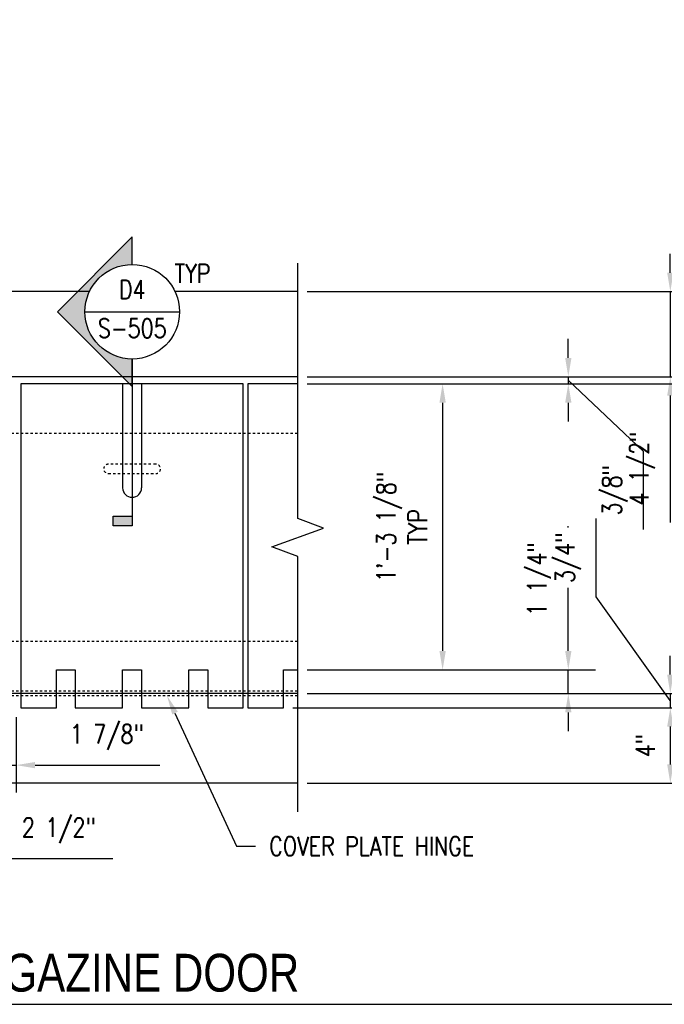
# Model space of a CAD drawing. Header units: inches. Extents: x -53 to 872, y 66 to 205.
# Tile 13 of 29: x 409 to 443, y 68 to 120. Entities that reach past the tile are written whole.
import ezdxf
from ezdxf import colors
from ezdxf.entities.mleader import LeaderData, LeaderLine
from ezdxf.enums import TextEntityAlignment as Align
from ezdxf.math import Vec2, Vec3

# ---------------------------------------------------------------- set-up
doc = ezdxf.new("R2010")
doc.units = ezdxf.units.IN
doc.header["$MEASUREMENT"] = 0
doc.linetypes.add('Dash', pattern=[0.25, 0.125, -0.125])
for name, color, linetype in [('G-ANNO-SYMB', 2, 'Continuous'), ('S-ANNO-DIMS', 1, 'Continuous'), ('S-ANNO-NOTE', 2, 'Continuous'), ('S-ANNO-SYMB', 2, 'Continuous'), ('S-ANNO-TEXT', 2, 'Continuous'), ('S-DETL-HDLN', 1, 'Dash'), ('S-DETL-MEDM', 3, 'Continuous'), ('S-DETL-THIN', 1, 'Continuous')]:
    doc.layers.add(name, color=color, linetype=linetype)
doc.styles.add('Annotative', font='romans.shx', dxfattribs={"width": 0.8, "height": 0.125})
doc.styles.add('Arial', font='romans.shx', dxfattribs={"width": 0.8})
doc.styles.add('ROMANS', font='romans.shx', dxfattribs={"width": 0.8})
doc.styles.add('TITLES', font='swiss.ttf', dxfattribs={"width": 0.8, "height": 0.25})
doc.dimstyles.new('Annotative', dxfattribs={"dimscale": 0, "dimtxt": 0.125, "dimasz": 0.125, "dimexe": 0.18, "dimexo": 0.0625, "dimgap": 0.09, "dimtad": 1, "dimdec": 3, "dimzin": 3, "dimdsep": 46, "dimlunit": 4, "dimtxsty": 'Annotative', "dimcen": 0.09, "dimclrt": 2, "dimazin": 2, "dimtfac": 1, "dimtdec": 3, "dimtmove": 0, "dimatfit": 0, "dimfxl": 1, "dimtfill": 1, "dimfrac": 2, "dimtolj": 1, "dimtzin": 0, "dimarcsym": 0})

# ---------------------------------------------------------------- blocks, each defined once
blk = doc.blocks.new('*D25')
at = {"layer": 'Defpoints', "color": 0, "transparency": 16777216}
for p in [(423.279, 105.716), (423.279, 101.216), (442.971, 101.216)]:
    blk.add_point(p, dxfattribs=at)
at = {"layer": 'S-ANNO-DIMS', "color": 0, "lineweight": -2, "transparency": 16777216}
for p, q in [((442.971, 106.716), (442.971, 107.716)), ((423.779, 105.716), (444.411, 105.716)), ((442.971, 105.716), (442.971, 101.216)), ((423.779, 101.216), (444.411, 101.216)), ((442.971, 100.216), (442.971, 93.51))]:
    blk.add_line(p, q, dxfattribs=at)
at = {"layer": 'S-ANNO-DIMS', "color": 0, "transparency": 16777216}
for points in [[(442.805, 106.716), (443.138, 106.716), (442.971, 105.716)], [(442.805, 100.216), (443.138, 100.216), (442.971, 101.216)]]:
    blk.add_solid(points, dxfattribs=at)
at = {"layer": 'S-ANNO-DIMS', "color": 2, "lineweight": -3, "transparency": 16777216, "insert": (441.49, 96.363), "char_height": 1, "width": 5.03028, "attachment_point": 5, "rotation": 90, "style": 'Annotative'}
blk.add_mtext('\\A1;4 1/2"', dxfattribs=at)
blk = doc.blocks.new('*U38')
at = {"lineweight": -3}
h = blk.add_hatch(color=256, dxfattribs=at)
edge = h.paths.add_edge_path()
edge.add_line((0, 0.3125), (0, 0.4947))
edge.add_line((0, 0.4947), (-0.4947, 0))
edge.add_line((-0.4947, 0), (0, -0.4947))
edge.add_line((0, -0.4947), (0, -0.3125))
edge.add_arc((0, 0), 0.3125, 90, 270, ccw=False)
blk.add_hatch(color=256, dxfattribs=at).paths.add_polyline_path([(0, -1.3523), (0, -1.4148), (-0.125, -1.4148), (-0.125, -1.3523)])
for p, q in [((-0.4947, 0), (0, 0.4947)), ((-0.3125, 0), (0.3125, 0)), ((0, -0.4947), (-0.4947, 0))]:
    blk.add_line(p, q, dxfattribs=at)
at = {"linetype": 'Continuous', "lineweight": -3}
blk.add_line((0, -0.3125), (0, -1.4148), dxfattribs=at)
at = {"lineweight": -3, "flags": 128}
blk.add_lwpolyline([(0, 0.3125), (0, 0.4947), (-0.4947, 0), (0, -0.4947), (0, -0.3125, -1), (0, 0.3125)], format="xyb", close=True, dxfattribs=at)
blk.add_lwpolyline([(-0.0156, 0.3125), (-0.0156, 0.3125)], dxfattribs=at)
blk.add_lwpolyline([(-0.0156, 0.3125), (-0.0156, 0.3125)], dxfattribs=at)
blk.add_lwpolyline([(0, -1.3523), (0, -1.4148), (-0.125, -1.4148), (-0.125, -1.3523), (0, -1.3523)], close=True, dxfattribs=at)
at = {"lineweight": -3}
blk.add_circle((0, 0), 0.3125, dxfattribs=at)
at = {"linetype": 'Continuous', "lineweight": -3, "style": 'Arial'}
blk.add_attdef('X#', text='', height=0.0938, dxfattribs=at).set_placement((0, 0.0469), align=Align.BOTTOM_CENTER)
blk.add_attdef('X-###', text='', height=0.0938, dxfattribs=at).set_placement((0, -0.0469), align=Align.TOP_CENTER)
blk = doc.blocks.new('*D39')
at = {"layer": 'Defpoints', "color": 0, "transparency": 16777216}
for p in [(423.279, 85.716), (423.279, 84.466), (437.581, 84.466)]:
    blk.add_point(p, dxfattribs=at)
at = {"layer": 'S-ANNO-DIMS', "color": 0, "lineweight": -2, "transparency": 16777216}
for p, q in [((437.581, 86.716), (437.581, 93.309)), ((423.779, 85.716), (439.021, 85.716)), ((437.581, 84.466), (437.581, 85.716)), ((423.779, 84.466), (439.021, 84.466)), ((437.581, 83.466), (437.581, 82.466))]:
    blk.add_line(p, q, dxfattribs=at)
at = {"layer": 'S-ANNO-DIMS', "color": 0, "transparency": 16777216}
for points in [[(437.414, 86.716), (437.747, 86.716), (437.581, 85.716)], [(437.414, 83.466), (437.747, 83.466), (437.581, 84.466)]]:
    blk.add_solid(points, dxfattribs=at)
at = {"layer": 'S-ANNO-DIMS', "color": 2, "lineweight": -3, "transparency": 16777216, "insert": (436.099, 90.512), "char_height": 1, "attachment_point": 5, "rotation": 90, "style": 'Annotative', "bg_fill": 3, "box_fill_scale": 1.25, "bg_fill_color": 256, "bg_fill_true_color": 13158600, "bg_fill_transparency": 0}
blk.add_mtext('\\A1;1 1/4"', dxfattribs=at)
blk = doc.blocks.new('*D40')
at = {"layer": 'Defpoints', "color": 0, "transparency": 16777216}
for p in [(423.279, 84.466), (422.528, 83.716), (442.971, 83.716)]:
    blk.add_point(p, dxfattribs=at)
at = {"layer": 'S-ANNO-DIMS', "color": 0, "lineweight": -2, "transparency": 16777216}
for p, q in [((439.056, 89.576), (439.056, 93.721)), ((442.971, 84.091), (439.056, 89.576)), ((442.971, 85.466), (442.971, 86.466)), ((423.779, 84.466), (444.411, 84.466)), ((442.971, 84.466), (442.971, 83.716)), ((442.971, 84.466), (442.971, 83.716)), ((423.028, 83.716), (444.411, 83.716)), ((442.971, 82.716), (442.971, 81.716))]:
    blk.add_line(p, q, dxfattribs=at)
at = {"layer": 'S-ANNO-DIMS', "color": 0, "transparency": 16777216}
for points in [[(442.805, 85.466), (443.138, 85.466), (442.971, 84.466)], [(442.805, 82.716), (443.138, 82.716), (442.971, 83.716)]]:
    blk.add_solid(points, dxfattribs=at)
at = {"layer": 'S-ANNO-DIMS', "color": 2, "lineweight": -3, "transparency": 16777216, "insert": (437.574, 91.649), "char_height": 1, "attachment_point": 5, "rotation": 90, "style": 'Annotative', "bg_fill": 3, "box_fill_scale": 1.25, "bg_fill_color": 256, "bg_fill_true_color": 13158600, "bg_fill_transparency": 0}
blk.add_mtext('\\A1;3/4"', dxfattribs=at)
blk = doc.blocks.new('*D41')
at = {"layer": 'Defpoints', "color": 0, "transparency": 16777216}
for p in [(422.528, 83.716), (423.279, 79.716), (442.971, 79.716)]:
    blk.add_point(p, dxfattribs=at)
at = {"layer": 'S-ANNO-DIMS', "color": 0, "lineweight": -2, "transparency": 16777216}
for p, q in [((423.028, 83.716), (444.411, 83.716)), ((442.971, 82.716), (442.971, 80.716)), ((423.779, 79.716), (444.411, 79.716))]:
    blk.add_line(p, q, dxfattribs=at)
at = {"layer": 'S-ANNO-DIMS', "color": 0, "transparency": 16777216}
for points in [[(442.805, 82.716), (443.138, 82.716), (442.971, 83.716)], [(442.805, 80.716), (443.138, 80.716), (442.971, 79.716)]]:
    blk.add_solid(points, dxfattribs=at)
at = {"layer": 'S-ANNO-DIMS', "color": 2, "lineweight": -3, "transparency": 16777216, "insert": (441.656, 81.716), "char_height": 1, "attachment_point": 5, "rotation": 90, "style": 'Annotative', "bg_fill": 3, "box_fill_scale": 1.25, "bg_fill_color": 256, "bg_fill_true_color": 13158600, "bg_fill_transparency": 0}
blk.add_mtext('\\A1;4"', dxfattribs=at)
blk = doc.blocks.new('*D48')
at = {"layer": 'Defpoints', "color": 0, "transparency": 16777216}
for p in [(406.528, 83.716), (408.403, 83.716), (406.528, 80.676)]:
    blk.add_point(p, dxfattribs=at)
at = {"layer": 'S-ANNO-DIMS', "color": 0, "lineweight": -2, "transparency": 16777216}
for p, q in [((406.528, 83.216), (406.528, 79.236)), ((408.403, 83.216), (408.403, 79.236)), ((405.528, 80.676), (404.528, 80.676)), ((406.528, 80.676), (408.403, 80.676)), ((409.403, 80.676), (415.995, 80.676))]:
    blk.add_line(p, q, dxfattribs=at)
at = {"layer": 'S-ANNO-DIMS', "color": 0, "transparency": 16777216}
for points in [[(405.528, 80.843), (405.528, 80.51), (406.528, 80.676)], [(409.403, 80.843), (409.403, 80.51), (408.403, 80.676)]]:
    blk.add_solid(points, dxfattribs=at)
at = {"layer": 'S-ANNO-DIMS', "color": 2, "lineweight": -3, "transparency": 16777216, "insert": (413.199, 82.158), "char_height": 1, "attachment_point": 5, "style": 'Annotative', "bg_fill": 3, "box_fill_scale": 1.25, "bg_fill_color": 256, "bg_fill_true_color": 13158600, "bg_fill_transparency": 0}
blk.add_mtext('\\A1;1 7/8"', dxfattribs=at)
blk = doc.blocks.new('*D49')
at = {"layer": 'Defpoints', "color": 0, "transparency": 16777216}
for p in [(403.028, 83.716), (405.528, 83.716), (403.028, 75.734)]:
    blk.add_point(p, dxfattribs=at)
at = {"layer": 'S-ANNO-DIMS', "color": 0, "lineweight": -2, "transparency": 16777216}
for p, q in [((403.028, 83.216), (403.028, 74.294)), ((405.528, 83.216), (405.528, 74.294)), ((402.028, 75.734), (401.028, 75.734)), ((403.028, 75.734), (405.528, 75.734)), ((406.528, 75.734), (413.516, 75.734))]:
    blk.add_line(p, q, dxfattribs=at)
at = {"layer": 'S-ANNO-DIMS', "color": 0, "transparency": 16777216}
for points in [[(402.028, 75.901), (402.028, 75.568), (403.028, 75.734)], [(406.528, 75.901), (406.528, 75.568), (405.528, 75.734)]]:
    blk.add_solid(points, dxfattribs=at)
at = {"layer": 'S-ANNO-DIMS', "color": 2, "lineweight": -3, "transparency": 16777216, "insert": (410.663, 77.216), "char_height": 1, "attachment_point": 5, "style": 'Annotative', "bg_fill": 3, "box_fill_scale": 1.25, "bg_fill_color": 256, "bg_fill_true_color": 13158600, "bg_fill_transparency": 0}
blk.add_mtext('\\A1;2 1/2"', dxfattribs=at)
blk = doc.blocks.new('*D60')
at = {"layer": 'Defpoints', "color": 0, "transparency": 16777216}
for p in [(423.279, 101.216), (423.279, 100.841), (437.581, 100.841)]:
    blk.add_point(p, dxfattribs=at)
at = {"layer": 'S-ANNO-DIMS', "color": 0, "lineweight": -2, "transparency": 16777216}
for p, q in [((437.581, 102.216), (437.581, 103.216)), ((423.779, 101.216), (439.021, 101.216)), ((437.581, 101.216), (437.581, 100.841)), ((437.581, 101.216), (437.581, 100.841)), ((437.581, 101.029), (441.531, 97.285)), ((423.779, 100.841), (439.021, 100.841)), ((437.581, 99.841), (437.581, 98.841)), ((441.531, 97.285), (441.531, 93.141))]:
    blk.add_line(p, q, dxfattribs=at)
at = {"layer": 'S-ANNO-DIMS', "color": 0, "transparency": 16777216}
for points in [[(437.414, 102.216), (437.747, 102.216), (437.581, 101.216)], [(437.414, 99.841), (437.747, 99.841), (437.581, 100.841)]]:
    blk.add_solid(points, dxfattribs=at)
at = {"layer": 'S-ANNO-DIMS', "color": 2, "transparency": 16777216, "insert": (440.05, 95.213), "char_height": 1, "attachment_point": 5, "rotation": 90, "style": 'Annotative'}
blk.add_mtext('\\A1;3/8"', dxfattribs=at)
blk = doc.blocks.new('*U55')
at = {"linetype": 'Continuous', "lineweight": -3}
blk.add_line((1.125, 0.625), (13.152, 0.625), dxfattribs=at)
at = {"lineweight": -3, "style": 'Arial'}
blk.add_attdef('DRAWING_AREA_TITLE', text='', height=0.1875, dxfattribs=at).set_placement((1.3743, 0.6339), align=Align.BOTTOM_LEFT)
blk.add_attdef('X#', text='', height=0.1875, dxfattribs=at).set_placement((0.8125, 0.625), align=Align.MIDDLE_CENTER)
blk.add_attdef('SCALE:', text='', height=0.0938, dxfattribs=at).set_placement((1.3743, 0.5606), align=Align.TOP_LEFT)
blk = doc.blocks.new('*D73')
at = {"layer": 'Defpoints', "color": 0, "transparency": 16777216}
for p in [(423.279, 100.841), (423.279, 85.716), (430.938, 85.716)]:
    blk.add_point(p, dxfattribs=at)
at = {"layer": 'S-ANNO-DIMS', "color": 0, "lineweight": -2, "transparency": 16777216}
for p, q in [((423.779, 100.841), (432.378, 100.841)), ((430.938, 99.841), (430.938, 86.716)), ((423.779, 85.716), (432.378, 85.716))]:
    blk.add_line(p, q, dxfattribs=at)
at = {"layer": 'S-ANNO-DIMS', "color": 0, "transparency": 16777216}
for points in [[(430.771, 99.841), (431.105, 99.841), (430.938, 100.841)], [(430.771, 86.716), (431.105, 86.716), (430.938, 85.716)]]:
    blk.add_solid(points, dxfattribs=at)
at = {"layer": 'S-ANNO-DIMS', "color": 2, "transparency": 16777216, "insert": (428.789, 93.279), "char_height": 1, "attachment_point": 5, "rotation": 90, "style": 'Annotative', "bg_fill": 3, "box_fill_scale": 1.25, "bg_fill_color": 256, "bg_fill_true_color": 13158600, "bg_fill_transparency": 0}
blk.add_mtext('\\A1;1\'-3 1/8"\\PTYP', dxfattribs=at)
blk = doc.blocks.new('*D74')
at = {"layer": 'Defpoints', "color": 0, "transparency": 16777216}
for p in [(423.279, 100.841), (422.528, 83.716), (448.957, 83.716)]:
    blk.add_point(p, dxfattribs=at)
at = {"layer": 'S-ANNO-DIMS', "color": 0, "lineweight": -2, "transparency": 16777216}
for p, q in [((423.779, 100.841), (450.397, 100.841)), ((448.957, 99.841), (448.957, 84.716)), ((423.028, 83.716), (450.397, 83.716))]:
    blk.add_line(p, q, dxfattribs=at)
at = {"layer": 'S-ANNO-DIMS', "color": 0, "transparency": 16777216}
for points in [[(448.79, 99.841), (449.124, 99.841), (448.957, 100.841)], [(448.79, 84.716), (449.124, 84.716), (448.957, 83.716)]]:
    blk.add_solid(points, dxfattribs=at)
at = {"layer": 'S-ANNO-DIMS', "color": 2, "transparency": 16777216, "insert": (446.809, 92.279), "char_height": 1, "attachment_point": 5, "rotation": 90, "style": 'Annotative', "bg_fill": 3, "box_fill_scale": 1.25, "bg_fill_color": 256, "bg_fill_true_color": 13158600, "bg_fill_transparency": 0}
blk.add_mtext('\\A1;1\'-5 1/8"\\PTYP', dxfattribs=at)

msp = doc.modelspace()

# ---------------------------------------------------------------- linework, layer by layer
at = {"layer": 'S-DETL-HDLN', "lineweight": -3}
for p, q in [((423.2788, 98.2162), (381.7768, 98.2162)), ((415.7778, 96.5912), (413.2778, 96.5912)), ((413.2778, 96.0912), (415.7778, 96.0912)), ((423.2788, 87.2162), (381.7768, 87.2162)), ((423.2788, 84.5912), (381.7768, 84.5912)), ((423.2788, 84.3412), (381.7768, 84.3412))]:
    msp.add_line(p, q, dxfattribs=at)
for centre, start, end in [((413.2778, 96.3412), 90, 270), ((415.7778, 96.3412), 270, 90)]:
    msp.add_arc(centre, 0.25, start, end, dxfattribs=at)
at = {"layer": 'S-DETL-MEDM', "lineweight": -3}
for p, q in [((412.2738, 105.7162), (381.7768, 105.7162)), ((423.2788, 105.7162), (416.7992, 105.7162)), ((423.2788, 101.2162), (381.7768, 101.2162)), ((423.2788, 84.4662), (381.7768, 84.4662)), ((423.2788, 79.7162), (381.7768, 79.7162))]:
    msp.add_line(p, q, dxfattribs=at)
at = {"layer": 'S-DETL-THIN', "lineweight": -3}
for p, q in [((420.4028, 100.8412), (408.6528, 100.8412)), ((408.6528, 100.8412), (408.6528, 83.7162)), ((414.0278, 100.8412), (414.0278, 95.3412)), ((415.0278, 100.8412), (415.0278, 95.3412)), ((420.4028, 83.7162), (420.4028, 100.8412)), ((423.2788, 100.8412), (420.6528, 100.8412)), ((420.6528, 100.8412), (420.6528, 83.7162)), ((410.5278, 83.7162), (410.5278, 85.7162)), ((410.5278, 85.7162), (411.5278, 85.7162)), ((411.5278, 85.7162), (411.5278, 83.7162)), ((414.0278, 83.7162), (414.0278, 85.7162)), ((414.0278, 85.7162), (415.0278, 85.7162)), ((415.0278, 85.7162), (415.0278, 83.7162)), ((417.5278, 83.7162), (417.5278, 85.7162)), ((417.5278, 85.7162), (418.5278, 85.7162)), ((418.5278, 85.7162), (418.5278, 83.7162)), ((408.6528, 83.7162), (410.5278, 83.7162)), ((411.5278, 83.7162), (414.0278, 83.7162)), ((415.0278, 83.7162), (417.5278, 83.7162)), ((418.5278, 83.7162), (420.4028, 83.7162)), ((420.6528, 83.7162), (422.5278, 83.7162))]:
    msp.add_line(p, q, dxfattribs=at)
msp.add_arc((414.5278, 95.3412), 0.5, 180, 0, dxfattribs=at)

# ---------------------------------------------------------------- block references
at = {"layer": 'G-ANNO-SYMB', "lineweight": -3}
ref = msp.add_blockref('*U38', (414.5365, 104.6532), dxfattribs=dict(at, xscale=8, yscale=8, zscale=8))
ref.add_attrib('X-###', 'S-505', dxfattribs={"layer": 'S-ANNO-SYMB', "color": 1, "linetype": 'Continuous', "lineweight": -2, "height": 1, "style": 'ROMANS', "width": 0.8}).set_placement((414.5365, 104.2782), align=Align.TOP_CENTER)
ref.add_attrib('X#', 'D4', dxfattribs={"layer": 'S-ANNO-TEXT', "color": 1, "linetype": 'Continuous', "lineweight": -2, "height": 1, "style": 'ROMANS', "width": 0.8}).set_placement((414.5365, 105.0282), align=Align.BOTTOM_CENTER)
at = {"layer": 'S-ANNO-SYMB', "lineweight": -3}
ref = msp.add_blockref('*U55', (363.8816, 63.0294), dxfattribs=dict(at, xscale=8, yscale=8, zscale=8))
ref.add_attrib('DRAWING_AREA_TITLE', 'TRENCH COVER PLATE AT MAGAZINE DOOR', dxfattribs={"layer": '0', "lineweight": -3, "height": 2, "style": 'TITLES', "width": 0.796875}).set_placement((374.876, 68.1006), align=Align.BOTTOM_LEFT)

# ---------------------------------------------------------------- texts
at = {"layer": 'S-ANNO-NOTE', "insert": (417.7223, 106.6775), "char_height": 1, "width": 1, "attachment_point": 5, "style": 'Annotative'}
msp.add_mtext('TYP', dxfattribs=at)

# ---------------------------------------------------------------- dimensions: what is measured, and where the dimension line sits
at = {"layer": 'S-ANNO-DIMS', "lineweight": -3}
dim = msp.add_linear_dim(base=(442.9715, 101.2162), p1=(423.2788, 105.7162), p2=(423.2788, 101.2162), angle=90, dimstyle='Annotative', override={"dimpost": '\\X', "dimtfill": 0}, dxfattribs=at)
dim.commit()
dim.dimension.update_dxf_attribs({"geometry": '*D25', "text_midpoint": (442.9715, 96.3629), "dimtype": 160})

# ---------------------------------------------------------------- leaders
at = {"layer": 'S-ANNO-NOTE', "lineweight": -3}
ml = msp.add_multileader_mtext('Standard', dxfattribs=at)
ml.set_content('NEOPRENE WEATHER STRIP (CONT) FASTEN W/FLAT HEAD SOCKET CAP SCREWS @ 6" OC, TYP 2" ', color=256, style='Annotative')
ml.set_leader_properties(color=1, linetype='ByLayer', lineweight=-1)
ml.build(insert=Vec2(0, 0))
ml.multileader.update_dxf_attribs({"text_right_attachment_type": 3, "dogleg_length": 0.125, "arrow_head_size": 1, "scale": 8})
ctx = ml.context
ctx.base_point, ctx.scale, ctx.char_height, ctx.arrow_head_size, ctx.landing_gap_size, ctx.plane_origin = Vec3(276.1727, 119.3868), 8, 1, 1, 0.72, Vec3(298.2537, 111.0401)
ctx.right_attachment = 3
notes = []
notes.append((ctx, [(0, (1, 1, 0), (275.1727, 119.3868), (1, 0), 1, [(0, [(272.7972, 109.3442)], 0, [])])]))
ctx.mtext.insert, ctx.mtext.width, ctx.mtext.flow_direction = Vec3(276.8927, 119.9821), 35.455558, 5
ml = msp.add_multileader_mtext('Standard', dxfattribs=at)
ml.set_content('\\pxt3.2,6.4,9.6,12.8,16,19.2,22.4,25.6,28.8,32,35.2,38.4,41.6,44.8,48,51.2,54.4,57.6,60.8,64,67.2,70.4,73.6,76.8,80,83.2,86.4,89.6,92.8,96,99.2,102.4;{\\C256;CONC RETAINING WALL}', color=256, style='Annotative')
ml.set_leader_properties(color=1, linetype='ByLayer', lineweight=-1)
ml.build(insert=Vec2(0, 0))
ml.multileader.update_dxf_attribs({"text_right_attachment_type": 3, "dogleg_length": 0.125, "arrow_head_size": 1, "scale": 8})
ctx = ml.context
ctx.base_point, ctx.scale, ctx.char_height, ctx.arrow_head_size, ctx.landing_gap_size, ctx.plane_origin = Vec3(287.8832, 113.5345), 8, 1, 1, 0.72, Vec3(304.6727, 103.6892)
ctx.right_attachment = 3
notes.append((ctx, [(0, (1, 1, 0), (286.8832, 113.5345), (1, 0), 1, [(0, [(285.8072, 111.7856)], 0, [])])]))
ctx.mtext.insert, ctx.mtext.width, ctx.mtext.flow_direction = Vec3(288.6032, 114.0345), 19.951663, 5
ml = msp.add_multileader_mtext('Standard', dxfattribs=at)
ml.set_content('\\pxt3.2,6.4,9.6,12.8,16,19.2,22.4,25.6,28.8,32,35.2,38.4,41.6,44.8,48,51.2,54.4,57.6,60.8,64,67.2,70.4,73.6,76.8,80,83.2,86.4,89.6,92.8,96,99.2,102.4;{\\C256;SEE D1/S-504 FOR TRENCH ASSEMBLY AND WELDMENT}', color=256, style='Annotative')
ml.set_leader_properties(color=1, linetype='ByLayer', lineweight=-1)
ml.build(insert=Vec2(0, 0))
ml.multileader.update_dxf_attribs({"text_right_attachment_type": 3, "dogleg_length": 0.125, "arrow_head_size": 1, "scale": 8})
ctx = ml.context
ctx.base_point, ctx.scale, ctx.char_height, ctx.arrow_head_size, ctx.landing_gap_size, ctx.plane_origin = Vec3(288.4088, 107.7808), 8, 1, 1, 0.72, Vec3(310.4899, 94.8944)
ctx.right_attachment = 3
notes.append((ctx, [(0, (1, 1, 0), (287.4088, 107.7808), (1, 0), 1, [(0, [(275.573, 104.2109)], 0, [])])]))
ctx.mtext.insert, ctx.mtext.width, ctx.mtext.flow_direction = Vec3(289.1288, 108.2808), 19.951663, 5
ml = msp.add_multileader_mtext('Standard', dxfattribs=at)
ml.set_content('\\pxt3.2,6.4,9.6,12.8,16,19.2,22.4,25.6,28.8,32,35.2,38.4,41.6,44.8,48,51.2,54.4,57.6,60.8,64,67.2,70.4,73.6,76.8,80,83.2,86.4,89.6,92.8,96,99.2,102.4;{\\C256;CHANNEL AT BOT OF DOOR}', color=256, style='Annotative')
ml.set_leader_properties(color=1, linetype='ByLayer', lineweight=-1)
ml.build(insert=Vec2(0, 0))
ml.multileader.update_dxf_attribs({"text_right_attachment_type": 3, "dogleg_length": 0.125, "arrow_head_size": 1, "scale": 8})
ctx = ml.context
ctx.base_point, ctx.scale, ctx.char_height, ctx.arrow_head_size, ctx.landing_gap_size, ctx.plane_origin = Vec3(287.8832, 103.4932), 8, 1, 1, 0.72, Vec3(310.6046, 90.6403)
ctx.right_attachment = 3
notes.append((ctx, [(0, (1, 1, 0), (286.8832, 103.4932), (1, 0), 1, [(0, [(271.8072, 102.4055)], 0, [])])]))
ctx.mtext.insert, ctx.mtext.width, ctx.mtext.flow_direction = Vec3(288.6032, 103.9932), 19.951663, 5
ml = msp.add_multileader_mtext('Standard', dxfattribs=at)
ml.set_content('1/2" ∅ POST INSTALLED\\PANCHOR BOLT W/ 4" \\PEMBED, EPOXIED INTO\\PCONC (TYP OF FOUR)', color=256, style='Annotative')
ml.set_leader_properties(color=1, linetype='ByLayer', lineweight=-1)
ml.build(insert=Vec2(0, 0))
ml.multileader.update_dxf_attribs({"text_right_attachment_type": 3, "dogleg_length": 0.125, "arrow_head_size": 1, "scale": 8})
ctx = ml.context
ctx.base_point, ctx.scale, ctx.char_height, ctx.arrow_head_size, ctx.landing_gap_size, ctx.plane_origin = Vec3(287.8832, 90.3654), 8, 1, 1, 0.72, Vec3(312.3455, 78.476)
ctx.right_attachment = 3
notes.append((ctx, [(0, (1, 1, 0), (286.8832, 90.3654), (1, 0), 1, [(0, [(271.5572, 94.122)], 0, [])])]))
ctx.mtext.insert, ctx.mtext.width, ctx.mtext.flow_direction = Vec3(288.6032, 91.0321), 19.951663, 5
for ctx, leaders in notes:
    for number, flags, end, landing, length, lines in leaders:
        leader = LeaderData()
        leader.index, (leader.has_last_leader_line, leader.has_dogleg_vector, leader.attachment_direction) = number, flags
        leader.last_leader_point, leader.dogleg_vector, leader.dogleg_length = Vec3(end), Vec3(landing), length
        for number, points, colour, breaks in lines:
            line = LeaderLine()
            line.index, line.vertices, line.color, line.breaks = number, Vec3.list(points), colors.encode_raw_color(colour), breaks
            leader.lines.append(line)
        ctx.leaders.append(leader)

# ---------------------------------------------------------------- next in the draw order: dimensions: what is measured, and where the dimension line sits
at = {"layer": 'S-ANNO-DIMS', "lineweight": -3}
dim = msp.add_linear_dim(base=(437.5805, 84.4662), p1=(423.2788, 85.7162), p2=(423.2788, 84.4662), angle=90, dimstyle='Annotative', override={"dimpost": '\\X'}, dxfattribs=at)
dim.commit()
dim.dimension.update_dxf_attribs({"geometry": '*D39', "text_midpoint": (437.5805, 90.5124), "dimtype": 160})
dim = msp.add_linear_dim(base=(406.5278, 80.6762), p1=(408.4028, 83.7162), p2=(406.5278, 83.7162), dimstyle='Annotative', override={"dimpost": '\\X'}, dxfattribs=at)
dim.commit()
dim.dimension.update_dxf_attribs({"geometry": '*D48', "text_midpoint": (413.199, 80.6762), "dimtype": 160})

# ---------------------------------------------------------------- next in the draw order: dimensions: what is measured, and where the dimension line sits
dim = msp.add_linear_dim(base=(442.9715, 83.7162), p1=(423.2788, 84.4662), p2=(422.5278, 83.7162), angle=90, dimstyle='Annotative', override={"dimpost": '\\X'}, dxfattribs=at)
dim.commit()
dim.dimension.update_dxf_attribs({"geometry": '*D40', "text_midpoint": (439.0559, 90.2961), "dimtype": 160})
dim = msp.add_linear_dim(base=(403.0278, 75.7343), p1=(405.5278, 83.7162), p2=(403.0278, 83.7162), dimstyle='Annotative', override={"dimpost": '\\X'}, dxfattribs=at)
dim.commit()
dim.dimension.update_dxf_attribs({"geometry": '*D49', "text_midpoint": (410.6628, 75.7343), "dimtype": 160})

# ---------------------------------------------------------------- next in the draw order: dimensions: what is measured, and where the dimension line sits
at = {"layer": 'S-ANNO-DIMS'}
dim = msp.add_linear_dim(base=(437.5805, 100.8412), p1=(423.2788, 101.2162), p2=(423.2788, 100.8412), angle=90, dimstyle='Annotative', override={"dimpost": '\\X', "dimtfill": 0}, dxfattribs=at)
dim.commit()
dim.dimension.update_dxf_attribs({"geometry": '*D60', "text_midpoint": (441.5315, 96.5655), "dimtype": 160})
at = {"layer": 'S-ANNO-DIMS', "lineweight": -3}
dim = msp.add_linear_dim(base=(442.9715, 79.7162), p1=(422.5278, 83.7162), p2=(423.2788, 79.7162), angle=90, dimstyle='Annotative', override={"dimpost": '\\X'}, dxfattribs=at)
dim.commit()
dim.dimension.update_dxf_attribs({"geometry": '*D41', "text_midpoint": (442.9715, 81.7162), "dimtype": 160})

# ---------------------------------------------------------------- next in the draw order: leaders
at = {"layer": 'S-ANNO-NOTE', "lineweight": -3}
ml = msp.add_multileader_mtext('Standard', dxfattribs=at)
ml.set_content('\\A1;OUTSIDE EDGE OF TRENCH ASSEMBLY', color=256, style='Annotative')
ml.set_leader_properties(color=1, linetype='ByLayer', lineweight=-1)
ml.build(insert=Vec2(0, 0))
ml.multileader.update_dxf_attribs({"text_right_attachment_type": 3, "dogleg_length": 0.125, "arrow_head_size": 1, "scale": 8})
ctx = ml.context
ctx.base_point, ctx.scale, ctx.char_height, ctx.arrow_head_size, ctx.landing_gap_size, ctx.plane_origin = Vec3(369.0416, 97.9249), 8, 1, 1, 0.72, Vec3(392.5627, 102.941)
ctx.right_attachment = 3
notes = []
notes.append((ctx, [(0, (1, 1, 0), (382.7959, 96.2582), (-1, 0), 1, [(1, [(386.4969, 98.2162), (386.7002, 87.2162)], 0, [])])]))
ctx.mtext.insert, ctx.mtext.width, ctx.mtext.flow_direction = Vec3(369.7616, 98.4249), 11.837983, 5
for ctx, leaders in notes:
    for number, flags, end, landing, length, lines in leaders:
        leader = LeaderData()
        leader.index, (leader.has_last_leader_line, leader.has_dogleg_vector, leader.attachment_direction) = number, flags
        leader.last_leader_point, leader.dogleg_vector, leader.dogleg_length = Vec3(end), Vec3(landing), length
        for number, points, colour, breaks in lines:
            line = LeaderLine()
            line.index, line.vertices, line.color, line.breaks = number, Vec3.list(points), colors.encode_raw_color(colour), breaks
            leader.lines.append(line)
        ctx.leaders.append(leader)

# ---------------------------------------------------------------- next in the draw order: linework, layer by layer
at = {"layer": 'S-DETL-MEDM', "lineweight": -3}
msp.add_lwpolyline([(423.2788, 78.2162), (423.2788, 91.7162), (421.9051, 92.2162), (424.6526, 93.2162), (423.2788, 93.7162), (423.2788, 107.2162)], dxfattribs=at)
at = {"layer": 'S-DETL-THIN', "lineweight": -3}
msp.add_lwpolyline([(422.5278, 83.7162), (422.5278, 85.7162), (423.2788, 85.7162)], dxfattribs=at)

# ---------------------------------------------------------------- next in the draw order: leaders
at = {"layer": 'S-ANNO-NOTE', "lineweight": -3}
ml = msp.add_multileader_mtext('Standard', dxfattribs=at)
ml.set_content('\\A1;1 1/2" THICK SS TRENCH PLATE', color=256, style='Annotative')
ml.set_leader_properties(color=1, linetype='ByLayer', lineweight=-1)
ml.build(insert=Vec2(0, 0))
ml.multileader.update_dxf_attribs({"text_right_attachment_type": 3, "dogleg_length": 0.125, "arrow_head_size": 1, "scale": 8})
ctx = ml.context
ctx.base_point, ctx.scale, ctx.char_height, ctx.arrow_head_size, ctx.landing_gap_size, ctx.plane_origin = Vec3(370.0702, 78.2484), 8, 1, 1, 0.72, Vec3(411.9159, 80.4174)
ctx.right_attachment = 3
notes = []
notes.append((ctx, [(0, (1, 1, 0), (383.1007, 76.3912), (-1, 0), 1, [(0, [(385.7616, 84.3412)], 0, [])])]))
ctx.mtext.insert, ctx.mtext.width, ctx.mtext.flow_direction = Vec3(370.7902, 78.7484), 13.571258, 5
ml = msp.add_multileader_mtext('Standard', dxfattribs=at)
ml.set_content('\\A1;COVER PLATE HINGE', color=256, style='Annotative')
ml.set_leader_properties(color=1, linetype='ByLayer', lineweight=-1)
ml.build(insert=Vec2(0, 0))
ml.multileader.update_dxf_attribs({"text_right_attachment_type": 3, "dogleg_length": 0.125, "arrow_head_size": 1, "scale": 8})
ctx = ml.context
ctx.base_point, ctx.scale, ctx.char_height, ctx.arrow_head_size, ctx.landing_gap_size, ctx.plane_origin = Vec3(421.0511, 76.3912), 8, 1, 1, 0.72, Vec3(444.8701, 83.074)
ctx.right_attachment = 3
notes.append((ctx, [(1, (1, 1, 0), (420.0511, 76.3912), (1, 0), 1, [(0, [(416.3766, 84.3412)], 0, [])])]))
ctx.mtext.insert, ctx.mtext.width, ctx.mtext.flow_direction = Vec3(421.7711, 76.8912), 8.317134, 5
for ctx, leaders in notes:
    for number, flags, end, landing, length, lines in leaders:
        leader = LeaderData()
        leader.index, (leader.has_last_leader_line, leader.has_dogleg_vector, leader.attachment_direction) = number, flags
        leader.last_leader_point, leader.dogleg_vector, leader.dogleg_length = Vec3(end), Vec3(landing), length
        for number, points, colour, breaks in lines:
            line = LeaderLine()
            line.index, line.vertices, line.color, line.breaks = number, Vec3.list(points), colors.encode_raw_color(colour), breaks
            leader.lines.append(line)
        ctx.leaders.append(leader)

# ---------------------------------------------------------------- next in the draw order: dimensions: what is measured, and where the dimension line sits
at = {"layer": 'S-ANNO-DIMS'}
dim = msp.add_linear_dim(base=(430.9379, 85.7162), p1=(423.2788, 100.8412), p2=(423.2788, 85.7162), angle=90, text='<>\\PTYP', dimstyle='Annotative', override={"dimpost": '\\X'}, dxfattribs=at)
dim.commit()
dim.dimension.update_dxf_attribs({"geometry": '*D73', "text_midpoint": (428.7893, 93.2787)})

# ---------------------------------------------------------------- next in the draw order: dimensions: what is measured, and where the dimension line sits
dim = msp.add_linear_dim(base=(448.9571, 83.7162), p1=(423.2788, 100.8412), p2=(422.5278, 83.7162), angle=90, text='<>\\PTYP', dimstyle='Annotative', override={"dimpost": '\\X'}, dxfattribs=at)
dim.commit()
dim.dimension.update_dxf_attribs({"geometry": '*D74', "text_midpoint": (446.8085, 92.2787)})

doc.saveas('drawing.dxf')
